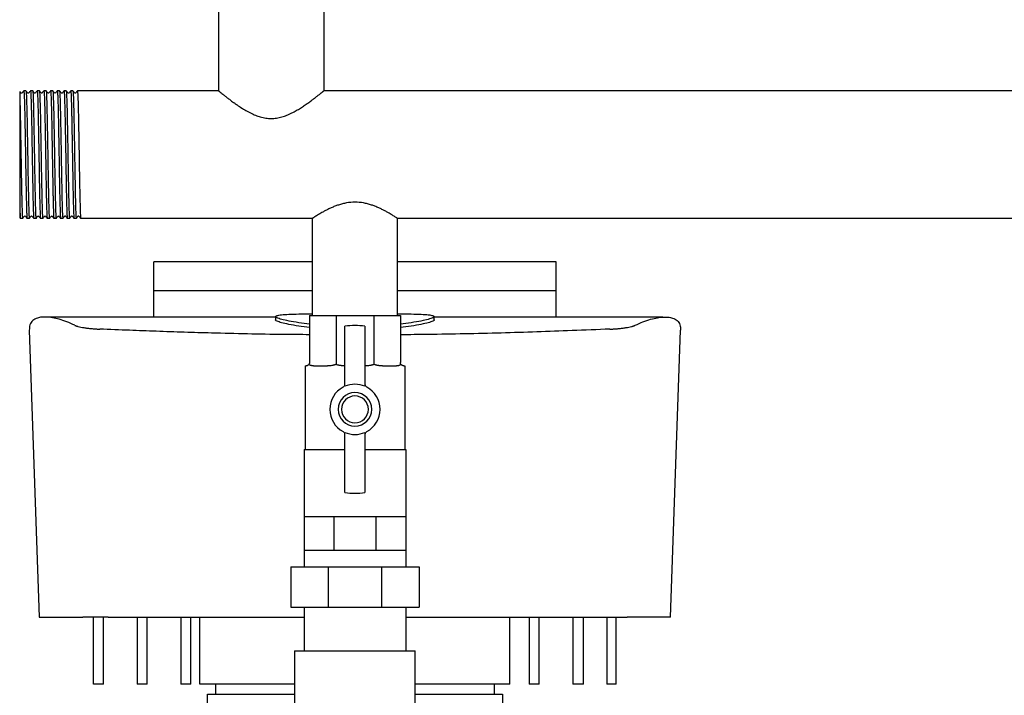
# Model space of a CAD drawing. Header units: millimetres. Extents: x 13 to 1887, y 14 to 894.
# Tile 4 of 8: x 1052 to 1345, y 246 to 448. Entities that reach past the tile are written whole.
import ezdxf

# ---------------------------------------------------------------- set-up
doc = ezdxf.new("R2010")
doc.units = ezdxf.units.MM

msp = doc.modelspace()

# ---------------------------------------------------------------- linework, layer by layer
at = {"color": 7, "linetype": 'Continuous', "lineweight": 25}
for p, q in [((1110.89, 456.33), (1110.89, 426.33)), ((1142.29, 456.33), (1142.29, 426.33)), ((1052.76, 426.32), (1052.77, 426.33)), ((1053.42, 426.32), (1052.77, 426.33)), ((1054.76, 426.32), (1054.77, 426.33)), ((1055.42, 426.32), (1054.77, 426.33)), ((1056.76, 426.32), (1056.77, 426.33)), ((1057.42, 426.32), (1056.77, 426.33)), ((1058.76, 426.32), (1058.77, 426.33)), ((1059.43, 426.32), (1058.77, 426.33)), ((1060.76, 426.32), (1060.77, 426.33)), ((1061.42, 426.32), (1060.77, 426.33)), ((1062.76, 426.32), (1062.77, 426.33)), ((1063.42, 426.32), (1062.77, 426.33)), ((1064.76, 426.32), (1064.77, 426.33)), ((1065.42, 426.32), (1064.77, 426.33)), ((1066.76, 426.32), (1066.77, 426.33)), ((1067.43, 426.32), (1066.77, 426.33)), ((1068.76, 426.32), (1068.77, 426.33)), ((1110.89, 426.33), (1068.77, 426.33)), ((1410.89, 426.33), (1142.29, 426.33)), ((1051.59, 423.53), (1051.59, 391.02)), ((1051.55, 388.51), (1051.76, 388.23)), ((1052.42, 388.23), (1051.76, 388.23)), ((1052.42, 388.23), (1052.42, 388.23)), ((1054.42, 388.23), (1053.77, 388.23)), ((1054.42, 388.23), (1054.42, 388.23)), ((1056.42, 388.23), (1055.77, 388.23)), ((1056.42, 388.23), (1056.42, 388.23)), ((1058.42, 388.23), (1057.77, 388.23)), ((1058.42, 388.23), (1058.43, 388.23)), ((1060.42, 388.23), (1059.77, 388.23)), ((1060.42, 388.23), (1060.42, 388.23)), ((1062.42, 388.23), (1061.77, 388.23)), ((1062.42, 388.23), (1062.42, 388.23)), ((1064.42, 388.23), (1063.77, 388.23)), ((1064.42, 388.23), (1064.42, 388.23)), ((1066.42, 388.23), (1065.77, 388.23)), ((1066.42, 388.23), (1066.43, 388.23)), ((1068.42, 388.23), (1067.77, 388.23)), ((1068.42, 388.23), (1068.42, 388.23)), ((1138.89, 388.23), (1069.77, 388.23)), ((1138.89, 359.28), (1138.89, 388.23)), ((1438.89, 388.23), (1164.29, 388.23)), ((1164.29, 359.28), (1164.29, 388.23)), ((1138.89, 375.28), (1091.59, 375.28)), ((1091.59, 366.72), (1091.59, 375.28)), ((1211.59, 375.28), (1164.29, 375.28)), ((1211.59, 366.72), (1211.59, 375.28)), ((1091.59, 366.72), (1138.89, 366.72)), ((1164.29, 366.72), (1211.59, 366.72)), ((1127.9, 358.81), (1059.67, 358.81)), ((1127.9, 358.96), (1127.9, 357.96)), ((1138.05, 359.28), (1138.05, 345.28)), ((1138.05, 359.28), (1145.98, 359.28)), ((1145.98, 359.28), (1145.98, 345.28)), ((1145.98, 359.28), (1157.2, 359.28)), ((1157.2, 359.28), (1165.14, 359.28)), ((1157.2, 359.28), (1157.2, 345.28)), ((1165.14, 359.28), (1165.14, 345.28)), ((1175.28, 357.96), (1175.28, 358.96)), ((1243.51, 358.81), (1175.28, 358.81)), ((1148.59, 338.15), (1148.59, 356.1)), ((1154.59, 356.1), (1154.59, 338.15)), ((1054.42, 354.93), (1057.39, 269.28)), ((1245.79, 269.28), (1248.76, 354.93)), ((1136.75, 344.28), (1136.75, 319.28)), ((1136.75, 344.28), (1137.05, 344.28)), ((1139.21, 344.28), (1143.41, 344.28)), ((1159.78, 344.28), (1163.98, 344.28)), ((1166.14, 344.28), (1166.44, 344.28)), ((1166.44, 344.28), (1166.44, 319.28)), ((1148.59, 306.46), (1148.59, 324.4)), ((1154.59, 324.4), (1154.59, 306.46)), ((1136.45, 319.28), (1136.45, 299.28)), ((1136.45, 319.28), (1148.59, 319.28)), ((1154.59, 319.28), (1166.74, 319.28)), ((1166.74, 319.28), (1166.74, 299.28)), ((1136.45, 299.28), (1136.45, 289.28)), ((1136.45, 299.28), (1140.88, 299.28)), ((1140.88, 299.28), (1145.32, 299.28)), ((1145.32, 299.28), (1145.32, 289.28)), ((1145.32, 299.28), (1151.59, 299.28)), ((1151.59, 299.28), (1157.86, 299.28)), ((1157.86, 299.28), (1157.86, 289.28)), ((1157.86, 299.28), (1162.3, 299.28)), ((1162.3, 299.28), (1166.74, 299.28)), ((1166.74, 299.28), (1166.74, 289.28)), ((1136.45, 289.28), (1136.45, 284.28)), ((1136.45, 289.28), (1140.88, 289.28)), ((1140.88, 289.28), (1145.32, 289.28)), ((1145.32, 289.28), (1151.59, 289.28)), ((1151.59, 289.28), (1157.86, 289.28)), ((1157.86, 289.28), (1162.3, 289.28)), ((1162.3, 289.28), (1166.74, 289.28)), ((1166.74, 289.28), (1166.74, 284.28)), ((1132.42, 284.28), (1132.42, 272.28)), ((1132.42, 284.28), (1143.65, 284.28)), ((1143.65, 284.28), (1143.65, 272.28)), ((1143.65, 284.28), (1159.53, 284.28)), ((1159.53, 284.28), (1159.53, 272.28)), ((1159.53, 284.28), (1170.76, 284.28)), ((1170.76, 284.28), (1170.76, 272.28)), ((1132.42, 272.28), (1143.65, 272.28)), ((1136.45, 272.28), (1136.45, 259.28)), ((1143.65, 272.28), (1159.53, 272.28)), ((1159.53, 272.28), (1170.76, 272.28)), ((1166.74, 272.28), (1166.74, 259.28)), ((1057.39, 269.28), (1070.4, 269.28)), ((1073.59, 249.28), (1073.59, 269.28)), ((1076.59, 249.28), (1076.59, 269.28)), ((1077.95, 269.28), (1136.45, 269.28)), ((1086.59, 269.28), (1086.59, 249.28)), ((1089.59, 249.28), (1089.59, 269.28)), ((1099.59, 269.28), (1099.59, 249.28)), ((1102.59, 249.28), (1102.59, 269.28)), ((1105.33, 249.28), (1105.33, 269.28)), ((1166.74, 269.28), (1225.23, 269.28)), ((1197.86, 249.28), (1197.86, 269.28)), ((1203.59, 269.28), (1203.59, 249.28)), ((1206.59, 249.28), (1206.59, 269.28)), ((1216.59, 269.28), (1216.59, 249.28)), ((1219.8, 249.28), (1219.8, 269.28)), ((1226.77, 269.28), (1226.77, 249.28)), ((1229.59, 249.28), (1229.59, 269.28)), ((1245.79, 269.28), (1232.79, 269.28)), ((1133.59, 259.28), (1133.59, 228.73)), ((1133.59, 259.28), (1151.59, 259.28)), ((1151.59, 259.28), (1169.59, 259.28)), ((1169.59, 228.73), (1169.59, 259.28)), ((1076.59, 249.28), (1073.59, 249.28)), ((1089.59, 249.28), (1086.59, 249.28)), ((1102.59, 249.28), (1099.59, 249.28)), ((1133.59, 249.28), (1105.33, 249.28)), ((1110.09, 246.28), (1110.09, 249.28)), ((1197.86, 249.28), (1169.59, 249.28)), ((1193.09, 249.28), (1193.09, 246.28)), ((1206.59, 249.28), (1203.59, 249.28)), ((1219.8, 249.28), (1216.59, 249.28)), ((1229.59, 249.28), (1226.77, 249.28)), ((1107.59, 235.78), (1107.59, 246.28)), ((1107.59, 246.28), (1110.59, 246.28)), ((1110.59, 246.28), (1133.59, 246.28)), ((1169.59, 246.28), (1192.59, 246.28)), ((1192.59, 246.28), (1195.59, 246.28)), ((1195.59, 246.28), (1195.59, 235.78))]:
    msp.add_line(p, q, dxfattribs=at)
for centre, radius, start, end in [((1151.59, 331.28), 25, 83.1079, 96.8921), ((1147.59, 338.78), 1, 298.0725, 0), ((1151.59, 331.28), 7.5, 66.4218, 113.5782), ((1155.59, 338.78), 1, 180, 241.9275), ((1151.59, 331.28), 7.5, 118.0725, 241.9275), ((1151.59, 331.28), 5, 90, 270), ((1151.59, 331.28), 4, 90, 270), ((1151.59, 331.28), 5, 270, 90), ((1151.59, 331.28), 4, 270, 90), ((1151.59, 331.28), 7.5, 298.0725, 61.9275), ((1147.59, 323.78), 1, 0, 61.9275), ((1151.59, 331.28), 7.5, 246.4218, 270), ((1151.59, 331.28), 7.5, 270, 293.5782), ((1155.59, 323.78), 1, 118.0725, 180), ((1151.59, 331.28), 25, 263.1079, 270), ((1151.59, 331.28), 25, 270, 276.8921)]:
    msp.add_arc(centre, radius, start, end, dxfattribs=at)
for points, knots in [([(1051.63, 426.05), (1051.59, 426.02), (1051.59, 426.03), (1051.59, 425.23), (1051.59, 424.1), (1051.59, 423.53)], [0, 0, 0, 0, 0.235169, 0.618099, 1, 1, 1, 1]), ([(1051.94, 425.65), (1051.85, 425.76), (1051.75, 425.89), (1051.65, 426.03), (1051.63, 426.05)], [0, 0, 0, 0, 0.842014, 1, 1, 1, 1]), ([(1052.76, 426.32), (1052.67, 426.21), (1052.5, 425.98), (1052.33, 425.76), (1052.24, 425.65)], [0, 0, 0, 0, 0.500001, 1, 1, 1, 1]), ([(1052.77, 426.33), (1052.79, 426.33), (1052.81, 426.2), (1052.84, 425.83), (1052.85, 425.68), (1052.87, 425.33), (1052.88, 425.12), (1052.91, 424.41), (1052.93, 423.82), (1052.97, 422.42), (1053, 421.62), (1053.03, 420.29), (1053.04, 419.83), (1053.06, 418.87), (1053.07, 418.38), (1053.1, 416.84), (1053.12, 415.74), (1053.16, 413.42), (1053.18, 412.21), (1053.22, 409.75), (1053.25, 408.5), (1053.29, 406.05), (1053.31, 404.8), (1053.35, 402.35), (1053.37, 401.14), (1053.41, 398.82), (1053.43, 397.71), (1053.46, 396.17), (1053.47, 395.68), (1053.49, 394.72), (1053.5, 394.26), (1053.54, 392.94), (1053.56, 392.13), (1053.6, 390.74), (1053.62, 390.14), (1053.65, 389.43), (1053.66, 389.23), (1053.68, 388.87), (1053.69, 388.72), (1053.72, 388.35), (1053.74, 388.23), (1053.77, 388.23)], [0, 0, 0, 0, 0.0625, 0.0625, 0.09375, 0.09375, 0.125, 0.125, 0.1875, 0.1875, 0.25, 0.25, 0.28125, 0.28125, 0.3125, 0.3125, 0.375, 0.375, 0.4375, 0.4375, 0.5, 0.5, 0.5625, 0.5625, 0.625, 0.625, 0.6875, 0.6875, 0.71875, 0.71875, 0.75, 0.75, 0.8125, 0.8125, 0.875, 0.875, 0.90625, 0.90625, 0.9375, 0.9375, 1, 1, 1, 1]), ([(1053.94, 425.65), (1053.85, 425.76), (1053.68, 425.99), (1053.51, 426.21), (1053.42, 426.32)], [0, 0, 0, 0, 0.499999, 1, 1, 1, 1]), ([(1053.42, 426.32), (1053.45, 426.15), (1053.5, 425.9), (1053.58, 423.94), (1053.67, 420.91), (1053.75, 416.91), (1053.83, 412.27), (1053.92, 407.28), (1054, 402.29), (1054.09, 397.65), (1054.17, 393.64), (1054.25, 390.61), (1054.33, 388.61), (1054.39, 388.35), (1054.42, 388.23)], [0, 0, 0, 0, 0.0771916, 0.1606465, 0.2451142, 0.3284079, 0.4127596, 0.4965356, 0.5803115, 0.6646632, 0.7479569, 0.8324246, 0.9158795, 1, 1, 1, 1]), ([(1054.76, 426.32), (1054.67, 426.21), (1054.5, 425.99), (1054.33, 425.76), (1054.24, 425.65)], [0, 0, 0, 0, 0.500001, 1, 1, 1, 1]), ([(1054.77, 426.33), (1054.79, 426.33), (1054.81, 426.2), (1054.84, 425.83), (1054.85, 425.68), (1054.87, 425.33), (1054.88, 425.12), (1054.91, 424.41), (1054.93, 423.82), (1054.97, 422.42), (1055, 421.62), (1055.03, 420.29), (1055.04, 419.83), (1055.06, 418.87), (1055.07, 418.38), (1055.1, 416.84), (1055.12, 415.74), (1055.16, 413.42), (1055.18, 412.21), (1055.22, 409.75), (1055.25, 408.5), (1055.29, 406.05), (1055.31, 404.8), (1055.35, 402.35), (1055.37, 401.14), (1055.41, 398.82), (1055.43, 397.71), (1055.46, 396.17), (1055.47, 395.68), (1055.49, 394.72), (1055.5, 394.26), (1055.54, 392.94), (1055.56, 392.13), (1055.6, 390.74), (1055.62, 390.14), (1055.65, 389.43), (1055.66, 389.23), (1055.68, 388.87), (1055.69, 388.72), (1055.72, 388.35), (1055.74, 388.23), (1055.77, 388.23)], [0, 0, 0, 0, 0.0625, 0.0625, 0.09375, 0.09375, 0.125, 0.125, 0.1875, 0.1875, 0.25, 0.25, 0.28125, 0.28125, 0.3125, 0.3125, 0.375, 0.375, 0.4375, 0.4375, 0.5, 0.5, 0.5625, 0.5625, 0.625, 0.625, 0.6875, 0.6875, 0.71875, 0.71875, 0.75, 0.75, 0.8125, 0.8125, 0.875, 0.875, 0.90625, 0.90625, 0.9375, 0.9375, 1, 1, 1, 1]), ([(1055.94, 425.65), (1055.85, 425.76), (1055.68, 425.99), (1055.51, 426.21), (1055.42, 426.32)], [0, 0, 0, 0, 0.4999986, 1, 1, 1, 1]), ([(1055.42, 426.32), (1055.45, 426.16), (1055.5, 425.91), (1055.58, 423.94), (1055.67, 420.91), (1055.75, 416.91), (1055.83, 412.27), (1055.92, 407.28), (1056, 402.29), (1056.09, 397.65), (1056.17, 393.64), (1056.25, 390.61), (1056.33, 388.61), (1056.39, 388.35), (1056.42, 388.23)], [0, 0, 0, 0, 0.077831, 0.161228, 0.245638, 0.328874, 0.413167, 0.496885, 0.580603, 0.664896, 0.748132, 0.832541, 0.915938, 1, 1, 1, 1]), ([(1056.76, 426.32), (1056.67, 426.21), (1056.5, 425.99), (1056.33, 425.76), (1056.24, 425.65)], [0, 0, 0, 0, 0.500002, 1, 1, 1, 1]), ([(1056.77, 426.33), (1056.79, 426.33), (1056.81, 426.2), (1056.84, 425.83), (1056.85, 425.68), (1056.87, 425.33), (1056.88, 425.12), (1056.91, 424.41), (1056.93, 423.82), (1056.97, 422.42), (1057, 421.62), (1057.03, 420.29), (1057.04, 419.83), (1057.06, 418.87), (1057.07, 418.38), (1057.1, 416.84), (1057.12, 415.74), (1057.16, 413.42), (1057.18, 412.21), (1057.22, 409.75), (1057.25, 408.5), (1057.29, 406.05), (1057.31, 404.8), (1057.35, 402.35), (1057.37, 401.14), (1057.41, 398.82), (1057.43, 397.71), (1057.46, 396.17), (1057.47, 395.68), (1057.49, 394.72), (1057.5, 394.26), (1057.54, 392.94), (1057.56, 392.13), (1057.6, 390.74), (1057.62, 390.14), (1057.65, 389.43), (1057.66, 389.23), (1057.68, 388.87), (1057.69, 388.72), (1057.72, 388.35), (1057.74, 388.23), (1057.77, 388.23)], [0, 0, 0, 0, 0.0625, 0.0625, 0.09375, 0.09375, 0.125, 0.125, 0.1875, 0.1875, 0.25, 0.25, 0.28125, 0.28125, 0.3125, 0.3125, 0.375, 0.375, 0.4375, 0.4375, 0.5, 0.5, 0.5625, 0.5625, 0.625, 0.625, 0.6875, 0.6875, 0.71875, 0.71875, 0.75, 0.75, 0.8125, 0.8125, 0.875, 0.875, 0.90625, 0.90625, 0.9375, 0.9375, 1, 1, 1, 1]), ([(1057.94, 425.65), (1057.85, 425.76), (1057.68, 425.99), (1057.51, 426.21), (1057.42, 426.32)], [0, 0, 0, 0, 0.499998, 1, 1, 1, 1]), ([(1057.42, 426.32), (1057.45, 426.15), (1057.5, 425.9), (1057.58, 423.94), (1057.67, 420.91), (1057.75, 416.91), (1057.83, 412.27), (1057.92, 407.28), (1058, 402.29), (1058.09, 397.65), (1058.17, 393.64), (1058.25, 390.61), (1058.33, 388.61), (1058.39, 388.35), (1058.42, 388.23)], [0, 0, 0, 0, 0.076808, 0.160298, 0.244801, 0.328129, 0.412516, 0.496326, 0.580137, 0.664524, 0.747852, 0.832355, 0.915845, 1, 1, 1, 1]), ([(1058.76, 426.32), (1058.67, 426.21), (1058.5, 425.99), (1058.33, 425.76), (1058.24, 425.65)], [0, 0, 0, 0, 0.5000013, 1, 1, 1, 1]), ([(1058.77, 426.33), (1058.79, 426.33), (1058.81, 426.2), (1058.84, 425.83), (1058.85, 425.68), (1058.87, 425.33), (1058.88, 425.12), (1058.91, 424.41), (1058.93, 423.82), (1058.97, 422.42), (1059, 421.62), (1059.03, 420.29), (1059.04, 419.83), (1059.06, 418.87), (1059.07, 418.38), (1059.1, 416.84), (1059.12, 415.74), (1059.16, 413.42), (1059.18, 412.21), (1059.22, 409.75), (1059.25, 408.5), (1059.29, 406.05), (1059.31, 404.8), (1059.35, 402.35), (1059.37, 401.14), (1059.41, 398.82), (1059.43, 397.71), (1059.46, 396.17), (1059.47, 395.68), (1059.49, 394.72), (1059.5, 394.26), (1059.54, 392.94), (1059.56, 392.13), (1059.6, 390.74), (1059.62, 390.14), (1059.65, 389.43), (1059.66, 389.23), (1059.68, 388.87), (1059.69, 388.72), (1059.72, 388.35), (1059.74, 388.23), (1059.77, 388.23)], [0, 0, 0, 0, 0.0625, 0.0625, 0.09375, 0.09375, 0.125, 0.125, 0.1875, 0.1875, 0.25, 0.25, 0.28125, 0.28125, 0.3125, 0.3125, 0.375, 0.375, 0.4375, 0.4375, 0.5, 0.5, 0.5625, 0.5625, 0.625, 0.625, 0.6875, 0.6875, 0.71875, 0.71875, 0.75, 0.75, 0.8125, 0.8125, 0.875, 0.875, 0.90625, 0.90625, 0.9375, 0.9375, 1, 1, 1, 1]), ([(1059.94, 425.65), (1059.85, 425.76), (1059.68, 425.98), (1059.51, 426.21), (1059.43, 426.32)], [0, 0, 0, 0, 0.4999986, 1, 1, 1, 1]), ([(1059.43, 426.32), (1059.45, 426.15), (1059.5, 425.9), (1059.58, 423.94), (1059.67, 420.91), (1059.75, 416.91), (1059.83, 412.27), (1059.92, 407.28), (1060, 402.29), (1060.09, 397.65), (1060.17, 393.64), (1060.25, 390.61), (1060.33, 388.61), (1060.39, 388.35), (1060.42, 388.23)], [0, 0, 0, 0, 0.0762341, 0.1597756, 0.244331, 0.3277111, 0.4121503, 0.4960132, 0.5798761, 0.6643153, 0.7476954, 0.8322508, 0.9157923, 1, 1, 1, 1]), ([(1060.76, 426.32), (1060.67, 426.21), (1060.5, 425.99), (1060.33, 425.76), (1060.24, 425.65)], [0, 0, 0, 0, 0.500001, 1, 1, 1, 1]), ([(1060.77, 426.33), (1060.79, 426.33), (1060.81, 426.2), (1060.84, 425.83), (1060.85, 425.68), (1060.87, 425.33), (1060.88, 425.12), (1060.91, 424.41), (1060.93, 423.82), (1060.97, 422.42), (1061, 421.62), (1061.03, 420.29), (1061.04, 419.83), (1061.06, 418.87), (1061.07, 418.38), (1061.1, 416.84), (1061.12, 415.74), (1061.16, 413.42), (1061.18, 412.21), (1061.22, 409.75), (1061.25, 408.5), (1061.29, 406.05), (1061.31, 404.8), (1061.35, 402.35), (1061.37, 401.14), (1061.41, 398.82), (1061.43, 397.71), (1061.46, 396.17), (1061.47, 395.68), (1061.49, 394.72), (1061.5, 394.26), (1061.54, 392.94), (1061.56, 392.13), (1061.6, 390.74), (1061.62, 390.14), (1061.65, 389.43), (1061.66, 389.23), (1061.68, 388.87), (1061.69, 388.72), (1061.72, 388.35), (1061.74, 388.23), (1061.77, 388.23)], [0, 0, 0, 0, 0.0625, 0.0625, 0.09375, 0.09375, 0.125, 0.125, 0.1875, 0.1875, 0.25, 0.25, 0.28125, 0.28125, 0.3125, 0.3125, 0.375, 0.375, 0.4375, 0.4375, 0.5, 0.5, 0.5625, 0.5625, 0.625, 0.625, 0.6875, 0.6875, 0.71875, 0.71875, 0.75, 0.75, 0.8125, 0.8125, 0.875, 0.875, 0.90625, 0.90625, 0.9375, 0.9375, 1, 1, 1, 1]), ([(1061.94, 425.65), (1061.85, 425.76), (1061.68, 425.99), (1061.51, 426.21), (1061.42, 426.32)], [0, 0, 0, 0, 0.4999987, 1, 1, 1, 1]), ([(1061.42, 426.32), (1061.45, 426.16), (1061.5, 425.91), (1061.58, 423.94), (1061.67, 420.91), (1061.75, 416.91), (1061.83, 412.27), (1061.92, 407.28), (1062, 402.29), (1062.09, 397.65), (1062.17, 393.64), (1062.25, 390.61), (1062.33, 388.61), (1062.39, 388.35), (1062.42, 388.23)], [0, 0, 0, 0, 0.0774867, 0.1609149, 0.2453557, 0.3286227, 0.4129474, 0.4966966, 0.5804458, 0.6647705, 0.7480375, 0.8324782, 0.9159065, 1, 1, 1, 1]), ([(1062.76, 426.32), (1062.67, 426.21), (1062.5, 425.99), (1062.33, 425.76), (1062.24, 425.65)], [0, 0, 0, 0, 0.500002, 1, 1, 1, 1]), ([(1062.77, 426.33), (1062.79, 426.33), (1062.81, 426.2), (1062.84, 425.83), (1062.85, 425.68), (1062.87, 425.33), (1062.88, 425.12), (1062.91, 424.41), (1062.93, 423.82), (1062.97, 422.42), (1063, 421.62), (1063.03, 420.29), (1063.04, 419.83), (1063.06, 418.87), (1063.07, 418.38), (1063.1, 416.84), (1063.12, 415.74), (1063.16, 413.42), (1063.18, 412.21), (1063.22, 409.75), (1063.25, 408.5), (1063.29, 406.05), (1063.31, 404.8), (1063.35, 402.35), (1063.37, 401.14), (1063.41, 398.82), (1063.43, 397.71), (1063.46, 396.17), (1063.47, 395.68), (1063.49, 394.72), (1063.5, 394.26), (1063.54, 392.94), (1063.56, 392.13), (1063.6, 390.74), (1063.62, 390.14), (1063.65, 389.43), (1063.66, 389.23), (1063.68, 388.87), (1063.69, 388.72), (1063.72, 388.35), (1063.74, 388.23), (1063.77, 388.23)], [0, 0, 0, 0, 0.0625, 0.0625, 0.09375, 0.09375, 0.125, 0.125, 0.1875, 0.1875, 0.25, 0.25, 0.28125, 0.28125, 0.3125, 0.3125, 0.375, 0.375, 0.4375, 0.4375, 0.5, 0.5, 0.5625, 0.5625, 0.625, 0.625, 0.6875, 0.6875, 0.71875, 0.71875, 0.75, 0.75, 0.8125, 0.8125, 0.875, 0.875, 0.90625, 0.90625, 0.9375, 0.9375, 1, 1, 1, 1]), ([(1063.94, 425.65), (1063.85, 425.76), (1063.68, 425.99), (1063.51, 426.21), (1063.42, 426.32)], [0, 0, 0, 0, 0.499999, 1, 1, 1, 1]), ([(1063.42, 426.32), (1063.45, 426.16), (1063.5, 425.91), (1063.58, 423.94), (1063.67, 420.91), (1063.75, 416.91), (1063.83, 412.27), (1063.92, 407.28), (1064, 402.29), (1064.09, 397.65), (1064.17, 393.64), (1064.25, 390.61), (1064.33, 388.61), (1064.39, 388.35), (1064.42, 388.23)], [0, 0, 0, 0, 0.077709, 0.161117, 0.245537, 0.328784, 0.413089, 0.496818, 0.580547, 0.664851, 0.748098, 0.832519, 0.915927, 1, 1, 1, 1]), ([(1064.76, 426.32), (1064.67, 426.21), (1064.5, 425.99), (1064.33, 425.76), (1064.24, 425.65)], [0, 0, 0, 0, 0.5000012, 1, 1, 1, 1]), ([(1064.77, 426.33), (1064.79, 426.33), (1064.81, 426.2), (1064.84, 425.83), (1064.85, 425.68), (1064.87, 425.33), (1064.88, 425.12), (1064.91, 424.41), (1064.93, 423.82), (1064.97, 422.42), (1065, 421.62), (1065.03, 420.29), (1065.04, 419.83), (1065.06, 418.87), (1065.07, 418.38), (1065.1, 416.84), (1065.12, 415.74), (1065.16, 413.42), (1065.18, 412.21), (1065.22, 409.75), (1065.25, 408.5), (1065.29, 406.05), (1065.31, 404.8), (1065.35, 402.35), (1065.37, 401.14), (1065.41, 398.82), (1065.43, 397.71), (1065.46, 396.17), (1065.47, 395.68), (1065.49, 394.72), (1065.5, 394.26), (1065.54, 392.94), (1065.56, 392.13), (1065.6, 390.74), (1065.62, 390.14), (1065.65, 389.43), (1065.66, 389.23), (1065.68, 388.87), (1065.69, 388.72), (1065.72, 388.35), (1065.74, 388.23), (1065.77, 388.23)], [0, 0, 0, 0, 0.0625, 0.0625, 0.09375, 0.09375, 0.125, 0.125, 0.1875, 0.1875, 0.25, 0.25, 0.28125, 0.28125, 0.3125, 0.3125, 0.375, 0.375, 0.4375, 0.4375, 0.5, 0.5, 0.5625, 0.5625, 0.625, 0.625, 0.6875, 0.6875, 0.71875, 0.71875, 0.75, 0.75, 0.8125, 0.8125, 0.875, 0.875, 0.90625, 0.90625, 0.9375, 0.9375, 1, 1, 1, 1]), ([(1065.94, 425.65), (1065.85, 425.76), (1065.68, 425.99), (1065.51, 426.21), (1065.42, 426.32)], [0, 0, 0, 0, 0.499998, 1, 1, 1, 1]), ([(1065.42, 426.32), (1065.45, 426.15), (1065.5, 425.9), (1065.58, 423.94), (1065.67, 420.91), (1065.75, 416.91), (1065.83, 412.27), (1065.92, 407.28), (1066, 402.29), (1066.09, 397.65), (1066.17, 393.64), (1066.25, 390.61), (1066.33, 388.61), (1066.39, 388.35), (1066.42, 388.23)], [0, 0, 0, 0, 0.076597, 0.160106, 0.244628, 0.327976, 0.412381, 0.496211, 0.580041, 0.664447, 0.747795, 0.832317, 0.915825, 1, 1, 1, 1]), ([(1066.76, 426.32), (1066.67, 426.21), (1066.5, 425.99), (1066.33, 425.76), (1066.24, 425.65)], [0, 0, 0, 0, 0.500002, 1, 1, 1, 1]), ([(1066.77, 426.33), (1066.79, 426.33), (1066.81, 426.2), (1066.84, 425.83), (1066.85, 425.68), (1066.87, 425.33), (1066.88, 425.12), (1066.91, 424.41), (1066.93, 423.82), (1066.97, 422.42), (1067, 421.62), (1067.03, 420.29), (1067.04, 419.83), (1067.06, 418.87), (1067.07, 418.38), (1067.1, 416.84), (1067.12, 415.74), (1067.16, 413.42), (1067.18, 412.21), (1067.22, 409.75), (1067.25, 408.5), (1067.29, 406.05), (1067.31, 404.8), (1067.35, 402.35), (1067.37, 401.14), (1067.41, 398.82), (1067.43, 397.71), (1067.46, 396.17), (1067.47, 395.68), (1067.49, 394.72), (1067.5, 394.26), (1067.54, 392.94), (1067.56, 392.13), (1067.6, 390.74), (1067.62, 390.14), (1067.65, 389.43), (1067.66, 389.23), (1067.68, 388.87), (1067.69, 388.72), (1067.72, 388.35), (1067.74, 388.23), (1067.77, 388.23)], [0, 0, 0, 0, 0.0625, 0.0625, 0.09375, 0.09375, 0.125, 0.125, 0.1875, 0.1875, 0.25, 0.25, 0.28125, 0.28125, 0.3125, 0.3125, 0.375, 0.375, 0.4375, 0.4375, 0.5, 0.5, 0.5625, 0.5625, 0.625, 0.625, 0.6875, 0.6875, 0.71875, 0.71875, 0.75, 0.75, 0.8125, 0.8125, 0.875, 0.875, 0.90625, 0.90625, 0.9375, 0.9375, 1, 1, 1, 1]), ([(1067.94, 425.65), (1067.85, 425.76), (1067.68, 425.99), (1067.51, 426.21), (1067.43, 426.32)], [0, 0, 0, 0, 0.499999, 1, 1, 1, 1]), ([(1067.43, 426.32), (1067.45, 426.15), (1067.5, 425.9), (1067.58, 423.94), (1067.67, 420.91), (1067.75, 416.91), (1067.83, 412.27), (1067.92, 407.28), (1068, 402.29), (1068.09, 397.65), (1068.17, 393.64), (1068.25, 390.61), (1068.33, 388.61), (1068.39, 388.35), (1068.42, 388.23)], [0, 0, 0, 0, 0.076342, 0.159873, 0.244419, 0.327789, 0.412219, 0.496072, 0.579925, 0.664354, 0.747725, 0.83227, 0.915802, 1, 1, 1, 1]), ([(1068.76, 426.32), (1068.67, 426.21), (1068.5, 425.98), (1068.33, 425.76), (1068.24, 425.65)], [0, 0, 0, 0, 0.500001, 1, 1, 1, 1]), ([(1068.77, 426.33), (1068.79, 426.33), (1068.81, 426.2), (1068.84, 425.83), (1068.85, 425.68), (1068.87, 425.33), (1068.88, 425.12), (1068.91, 424.41), (1068.93, 423.82), (1068.97, 422.42), (1069, 421.62), (1069.03, 420.29), (1069.04, 419.83), (1069.06, 418.87), (1069.07, 418.38), (1069.1, 416.84), (1069.12, 415.74), (1069.16, 413.42), (1069.18, 412.21), (1069.22, 409.75), (1069.25, 408.5), (1069.29, 406.05), (1069.31, 404.8), (1069.35, 402.35), (1069.37, 401.14), (1069.41, 398.82), (1069.43, 397.71), (1069.46, 396.17), (1069.47, 395.68), (1069.49, 394.72), (1069.5, 394.26), (1069.54, 392.94), (1069.56, 392.13), (1069.6, 390.74), (1069.62, 390.14), (1069.65, 389.43), (1069.66, 389.23), (1069.68, 388.87), (1069.69, 388.72), (1069.72, 388.35), (1069.74, 388.23), (1069.77, 388.23)], [0, 0, 0, 0, 0.0625, 0.0625, 0.09375, 0.09375, 0.125, 0.125, 0.1875, 0.1875, 0.25, 0.25, 0.28125, 0.28125, 0.3125, 0.3125, 0.375, 0.375, 0.4375, 0.4375, 0.5, 0.5, 0.5625, 0.5625, 0.625, 0.625, 0.6875, 0.6875, 0.71875, 0.71875, 0.75, 0.75, 0.8125, 0.8125, 0.875, 0.875, 0.90625, 0.90625, 0.9375, 0.9375, 1, 1, 1, 1]), ([(1110.89, 426.33), (1110.89, 426.33), (1110.89, 426.32), (1110.91, 426.31), (1110.93, 426.3), (1110.96, 426.27), (1110.99, 426.24), (1111.04, 426.2), (1111.1, 426.16), (1111.16, 426.11), (1111.31, 425.98), (1111.62, 425.73), (1112.17, 425.29), (1112.87, 424.73), (1113.65, 424.12), (1114.57, 423.42), (1115.48, 422.76), (1116.58, 421.99), (1117.64, 421.29), (1118.74, 420.61), (1119.6, 420.13), (1120.64, 419.59), (1121.86, 419.03), (1123.39, 418.5), (1124.95, 418.15), (1126.58, 418.02), (1128.21, 418.15), (1129.77, 418.49), (1131.3, 419.02), (1132.72, 419.67), (1134.08, 420.4), (1135.12, 421.03), (1135.91, 421.53), (1136.49, 421.91), (1137.04, 422.3), (1137.77, 422.81), (1138.61, 423.42), (1139.52, 424.11), (1140.31, 424.73), (1141, 425.28), (1141.56, 425.73), (1141.89, 426), (1142.08, 426.15), (1142.17, 426.23), (1142.24, 426.28), (1142.28, 426.32), (1142.29, 426.32), (1142.29, 426.33)], [0, 0, 0, 0, 0.006876, 0.013767, 0.020673, 0.027598, 0.034544, 0.041514, 0.048509, 0.055533, 0.062588, 0.093241, 0.125188, 0.155394, 0.187759, 0.216897, 0.249986, 0.273278, 0.312441, 0.335737, 0.356441, 0.374559, 0.407918, 0.437124, 0.469357, 0.499827, 0.530257, 0.56243, 0.591637, 0.624986, 0.656267, 0.687359, 0.702918, 0.718497, 0.734027, 0.749859, 0.782918, 0.812029, 0.844326, 0.874473, 0.906365, 0.936966, 0.949734, 0.962407, 0.975, 0.987526, 1, 1, 1, 1]), ([(1051.59, 423.53), (1051.61, 422.99), (1051.63, 422.38), (1051.66, 421.03), (1051.68, 420.29), (1051.7, 419.11), (1051.71, 418.71), (1051.73, 417.88), (1051.74, 417.46), (1051.76, 416.14), (1051.78, 415.2), (1051.82, 413.28), (1051.83, 412.28), (1051.87, 410.25), (1051.89, 409.23), (1051.91, 407.7), (1051.92, 407.2), (1051.94, 406.18), (1051.94, 405.67), (1051.97, 404.14), (1051.99, 403.12), (1052.02, 401.12), (1052.04, 400.14), (1052.07, 398.27), (1052.09, 397.38), (1052.12, 396.12), (1052.12, 395.71), (1052.14, 394.92), (1052.15, 394.53), (1052.18, 393.41), (1052.19, 392.72), (1052.23, 391.47), (1052.25, 390.91), (1052.28, 389.94), (1052.3, 389.54), (1052.32, 389.06), (1052.33, 388.91), (1052.35, 388.67), (1052.36, 388.56), (1052.38, 388.31), (1052.4, 388.23), (1052.42, 388.23)], [0, 0, 0, 0, 0.0625, 0.0625, 0.125, 0.125, 0.15625, 0.15625, 0.1875, 0.1875, 0.25, 0.25, 0.3125, 0.3125, 0.375, 0.375, 0.40625, 0.40625, 0.4375, 0.4375, 0.5, 0.5, 0.5625, 0.5625, 0.625, 0.625, 0.65625, 0.65625, 0.6875, 0.6875, 0.75, 0.75, 0.8125, 0.8125, 0.875, 0.875, 0.90625, 0.90625, 0.9375, 0.9375, 1, 1, 1, 1]), ([(1052.24, 425.65), (1052.19, 425.61), (1052.09, 425.54), (1051.99, 425.61), (1051.94, 425.65)], [0, 0, 0, 0, 0.500005, 1, 1, 1, 1]), ([(1054.24, 425.65), (1054.19, 425.61), (1054.09, 425.54), (1053.99, 425.61), (1053.94, 425.65)], [0, 0, 0, 0, 0.500005, 1, 1, 1, 1]), ([(1056.24, 425.65), (1056.19, 425.61), (1056.09, 425.54), (1055.99, 425.61), (1055.94, 425.65)], [0, 0, 0, 0, 0.500004, 1, 1, 1, 1]), ([(1058.24, 425.65), (1058.19, 425.61), (1058.09, 425.54), (1057.99, 425.61), (1057.94, 425.65)], [0, 0, 0, 0, 0.500004, 1, 1, 1, 1]), ([(1060.24, 425.65), (1060.19, 425.61), (1060.09, 425.54), (1059.99, 425.61), (1059.94, 425.65)], [0, 0, 0, 0, 0.5000031, 1, 1, 1, 1]), ([(1062.24, 425.65), (1062.19, 425.61), (1062.09, 425.54), (1061.99, 425.61), (1061.94, 425.65)], [0, 0, 0, 0, 0.500002, 1, 1, 1, 1]), ([(1064.24, 425.65), (1064.19, 425.61), (1064.09, 425.54), (1063.99, 425.61), (1063.94, 425.65)], [0, 0, 0, 0, 0.500002, 1, 1, 1, 1]), ([(1066.24, 425.65), (1066.22, 425.63), (1066.19, 425.59), (1066.09, 425.57), (1066, 425.59), (1065.96, 425.63), (1065.94, 425.65)], [0, 0, 0, 0, 0.248071, 0.500001, 0.751931, 1, 1, 1, 1]), ([(1068.24, 425.65), (1068.22, 425.63), (1068.19, 425.59), (1068.09, 425.57), (1068, 425.59), (1067.96, 425.63), (1067.94, 425.65)], [0, 0, 0, 0, 0.248065, 0.5, 0.751936, 1, 1, 1, 1]), ([(1051.59, 391.02), (1051.59, 390.45), (1051.59, 389.32), (1051.59, 388.52), (1051.59, 388.53), (1051.55, 388.51)], [0, 0, 0, 0, 0.383723, 0.764512, 1, 1, 1, 1]), ([(1051.59, 391.02), (1051.61, 390.55), (1051.64, 389.62), (1051.69, 388.55), (1051.73, 388.38), (1051.76, 388.23)], [0, 0, 0, 0, 0.293686, 0.583709, 1, 1, 1, 1]), ([(1164.29, 388.23), (1164.29, 388.23), (1164.29, 388.23), (1164.28, 388.24), (1164.26, 388.25), (1164.23, 388.27), (1164.19, 388.29), (1164.15, 388.32), (1164.09, 388.36), (1163.98, 388.44), (1163.74, 388.59), (1163.31, 388.87), (1162.76, 389.21), (1162.14, 389.59), (1161.4, 390.02), (1160.59, 390.47), (1159.66, 390.95), (1158.67, 391.42), (1157.63, 391.86), (1156.51, 392.26), (1155.37, 392.6), (1153.74, 392.96), (1151.61, 393.16), (1149.47, 392.96), (1147.84, 392.6), (1146.69, 392.27), (1145.56, 391.86), (1144.52, 391.42), (1143.52, 390.95), (1142.6, 390.47), (1141.78, 390.03), (1141.05, 389.59), (1140.42, 389.21), (1139.88, 388.87), (1139.45, 388.59), (1139.18, 388.42), (1139.03, 388.32), (1138.95, 388.27), (1138.9, 388.23), (1138.89, 388.23), (1138.89, 388.23)], [0, 0, 0, 0, 0.007713, 0.015445, 0.023201, 0.03098, 0.038787, 0.046622, 0.054488, 0.062387, 0.093031, 0.124984, 0.154997, 0.187465, 0.215862, 0.24992, 0.281202, 0.312515, 0.346072, 0.37462, 0.407258, 0.437247, 0.499736, 0.562006, 0.592025, 0.624681, 0.653498, 0.687401, 0.718648, 0.750063, 0.784024, 0.812345, 0.844892, 0.874972, 0.906835, 0.937398, 0.953218, 0.968914, 0.984502, 1, 1, 1, 1]), ([(1052.42, 388.23), (1052.51, 388.34), (1052.68, 388.57), (1052.85, 388.79), (1052.94, 388.9)], [0, 0, 0, 0, 0.500001, 1, 1, 1, 1]), ([(1052.94, 388.9), (1052.99, 388.94), (1053.09, 389.01), (1053.19, 388.94), (1053.24, 388.9)], [0, 0, 0, 0, 0.499995, 1, 1, 1, 1]), ([(1053.24, 388.9), (1053.33, 388.79), (1053.5, 388.57), (1053.67, 388.34), (1053.76, 388.23)], [0, 0, 0, 0, 0.4999987, 1, 1, 1, 1]), ([(1054.42, 388.23), (1054.51, 388.34), (1054.68, 388.57), (1054.85, 388.79), (1054.94, 388.9)], [0, 0, 0, 0, 0.500001, 1, 1, 1, 1]), ([(1054.94, 388.9), (1054.99, 388.94), (1055.09, 389.01), (1055.19, 388.94), (1055.24, 388.9)], [0, 0, 0, 0, 0.499996, 1, 1, 1, 1]), ([(1055.24, 388.9), (1055.33, 388.79), (1055.5, 388.57), (1055.67, 388.34), (1055.76, 388.23)], [0, 0, 0, 0, 0.499999, 1, 1, 1, 1]), ([(1056.42, 388.23), (1056.51, 388.34), (1056.68, 388.57), (1056.85, 388.79), (1056.94, 388.9)], [0, 0, 0, 0, 0.500002, 1, 1, 1, 1]), ([(1056.94, 388.9), (1056.99, 388.94), (1057.09, 389.01), (1057.19, 388.94), (1057.24, 388.9)], [0, 0, 0, 0, 0.4999961, 1, 1, 1, 1]), ([(1057.24, 388.9), (1057.33, 388.79), (1057.5, 388.57), (1057.67, 388.34), (1057.76, 388.23)], [0, 0, 0, 0, 0.499999, 1, 1, 1, 1]), ([(1058.43, 388.23), (1058.51, 388.34), (1058.68, 388.57), (1058.85, 388.79), (1058.94, 388.9)], [0, 0, 0, 0, 0.500001, 1, 1, 1, 1]), ([(1058.94, 388.9), (1058.99, 388.94), (1059.09, 389.01), (1059.19, 388.94), (1059.24, 388.9)], [0, 0, 0, 0, 0.4999966, 1, 1, 1, 1]), ([(1059.24, 388.9), (1059.33, 388.79), (1059.5, 388.57), (1059.67, 388.34), (1059.76, 388.23)], [0, 0, 0, 0, 0.499999, 1, 1, 1, 1]), ([(1060.42, 388.23), (1060.51, 388.34), (1060.68, 388.57), (1060.85, 388.79), (1060.94, 388.9)], [0, 0, 0, 0, 0.500001, 1, 1, 1, 1]), ([(1060.94, 388.9), (1060.99, 388.94), (1061.09, 389.01), (1061.19, 388.94), (1061.24, 388.9)], [0, 0, 0, 0, 0.4999972, 1, 1, 1, 1]), ([(1061.24, 388.9), (1061.33, 388.79), (1061.5, 388.57), (1061.67, 388.34), (1061.76, 388.23)], [0, 0, 0, 0, 0.499998, 1, 1, 1, 1]), ([(1062.42, 388.23), (1062.51, 388.34), (1062.68, 388.57), (1062.85, 388.79), (1062.94, 388.9)], [0, 0, 0, 0, 0.500001, 1, 1, 1, 1]), ([(1062.94, 388.9), (1062.99, 388.94), (1063.09, 389.01), (1063.19, 388.94), (1063.24, 388.9)], [0, 0, 0, 0, 0.499998, 1, 1, 1, 1]), ([(1063.24, 388.9), (1063.33, 388.79), (1063.5, 388.57), (1063.67, 388.34), (1063.76, 388.23)], [0, 0, 0, 0, 0.499999, 1, 1, 1, 1]), ([(1064.42, 388.23), (1064.51, 388.34), (1064.68, 388.57), (1064.85, 388.79), (1064.94, 388.9)], [0, 0, 0, 0, 0.500002, 1, 1, 1, 1]), ([(1064.94, 388.9), (1064.96, 388.92), (1065, 388.96), (1065.09, 388.98), (1065.19, 388.96), (1065.22, 388.92), (1065.24, 388.9)], [0, 0, 0, 0, 0.248074, 0.499999, 0.751924, 1, 1, 1, 1]), ([(1065.24, 388.9), (1065.33, 388.79), (1065.5, 388.57), (1065.67, 388.34), (1065.76, 388.23)], [0, 0, 0, 0, 0.499999, 1, 1, 1, 1]), ([(1066.43, 388.23), (1066.51, 388.34), (1066.68, 388.57), (1066.85, 388.79), (1066.94, 388.9)], [0, 0, 0, 0, 0.5000015, 1, 1, 1, 1]), ([(1066.94, 388.9), (1066.96, 388.92), (1067, 388.96), (1067.09, 388.98), (1067.19, 388.96), (1067.22, 388.92), (1067.24, 388.9)], [0, 0, 0, 0, 0.248066, 0.499999, 0.751933, 1, 1, 1, 1]), ([(1067.24, 388.9), (1067.33, 388.79), (1067.5, 388.57), (1067.67, 388.34), (1067.76, 388.23)], [0, 0, 0, 0, 0.499998, 1, 1, 1, 1]), ([(1068.42, 388.23), (1068.51, 388.34), (1068.68, 388.57), (1068.85, 388.79), (1068.94, 388.9)], [0, 0, 0, 0, 0.500001, 1, 1, 1, 1]), ([(1068.94, 388.9), (1068.96, 388.92), (1069, 388.96), (1069.09, 388.98), (1069.19, 388.96), (1069.22, 388.92), (1069.24, 388.9)], [0, 0, 0, 0, 0.248063, 0.5, 0.751937, 1, 1, 1, 1]), ([(1069.24, 388.9), (1069.33, 388.79), (1069.5, 388.57), (1069.67, 388.34), (1069.76, 388.23)], [0, 0, 0, 0, 0.499999, 1, 1, 1, 1]), ([(1067.97, 356.36), (1067.17, 356.73), (1065.53, 357.49), (1063.32, 358.21), (1061.32, 358.66), (1059.57, 358.85), (1058.08, 358.81), (1056.6, 358.52), (1055.34, 357.82), (1054.49, 356.63), (1054.44, 355.49), (1054.42, 354.93)], [0, 0, 0, 0, 0.089077, 0.184285, 0.281478, 0.373787, 0.469109, 0.563681, 0.712194, 0.861097, 1, 1, 1, 1]), ([(1138.05, 356.7), (1136.94, 356.84), (1134.6, 357.13), (1131.8, 357.63), (1129.58, 358.12), (1128.22, 358.58), (1127.75, 358.96), (1128.2, 359.27), (1129.54, 359.5), (1131.73, 359.65), (1134.73, 359.74), (1137.19, 359.78), (1138.73, 359.79), (1138.89, 359.79)], [0, 0, 0, 0, 0.089327, 0.189171, 0.288941, 0.388928, 0.488542, 0.588677, 0.688231, 0.788317, 0.888115, 0.987924, 1, 1, 1, 1]), ([(1164.29, 359.79), (1164.45, 359.79), (1165.98, 359.78), (1168.44, 359.74), (1171.44, 359.65), (1173.63, 359.5), (1174.98, 359.27), (1175.43, 358.97), (1174.96, 358.58), (1173.61, 358.13), (1171.4, 357.63), (1168.59, 357.13), (1166.24, 356.84), (1165.14, 356.7)], [0, 0, 0, 0, 0.011346, 0.111179, 0.211312, 0.310871, 0.410952, 0.510751, 0.610555, 0.710638, 0.810207, 0.910343, 1, 1, 1, 1]), ([(1235.22, 356.36), (1236.01, 356.73), (1237.65, 357.49), (1239.86, 358.21), (1241.86, 358.66), (1243.61, 358.85), (1245.1, 358.81), (1246.59, 358.52), (1247.85, 357.82), (1248.69, 356.63), (1248.74, 355.49), (1248.76, 354.93)], [0, 0, 0, 0, 0.089079, 0.184286, 0.281479, 0.37379, 0.469111, 0.563683, 0.712196, 0.861101, 1, 1, 1, 1]), ([(1067.97, 356.36), (1067.99, 356.35), (1068.05, 356.32), (1068.15, 356.28), (1068.25, 356.24), (1068.36, 356.2), (1068.48, 356.16), (1068.61, 356.12), (1068.74, 356.07), (1068.89, 356.03), (1069.22, 355.95), (1069.79, 355.82), (1070.72, 355.65), (1071.76, 355.5), (1072.69, 355.4), (1073.42, 355.34), (1073.93, 355.3), (1074.44, 355.26), (1074.96, 355.23), (1075.31, 355.22), (1075.48, 355.21)], [0, 0, 0, 0, 0.0278902, 0.0556814, 0.0833999, 0.1110726, 0.1387262, 0.1663873, 0.1940826, 0.2218385, 0.2496811, 0.3749332, 0.4996226, 0.6251119, 0.7496896, 0.8001775, 0.850295, 0.9002006, 0.950051, 1, 1, 1, 1]), ([(1138.05, 355.7), (1136.93, 355.84), (1134.59, 356.13), (1131.79, 356.63), (1129.55, 357.13), (1128.29, 357.58), (1127.76, 357.85), (1127.91, 357.96), (1127.9, 357.96)], [0, 0, 0, 0, 0.183691, 0.387632, 0.59056, 0.794671, 0.997628, 1, 1, 1, 1]), ([(1175.28, 357.96), (1175.27, 357.96), (1175.43, 357.85), (1174.9, 357.58), (1173.63, 357.13), (1171.4, 356.63), (1168.59, 356.13), (1166.24, 355.84), (1165.14, 355.7)], [0, 0, 0, 0, 0.002036, 0.205615, 0.409763, 0.612862, 0.817119, 1, 1, 1, 1]), ([(1227.7, 355.21), (1227.8, 355.21), (1227.99, 355.22), (1228.28, 355.24), (1228.57, 355.25), (1228.86, 355.27), (1229.14, 355.29), (1229.42, 355.31), (1229.7, 355.33), (1229.97, 355.35), (1230.55, 355.41), (1231.41, 355.5), (1232.46, 355.65), (1233.38, 355.82), (1234.01, 355.96), (1234.41, 356.07), (1234.66, 356.14), (1234.87, 356.21), (1235.06, 356.29), (1235.16, 356.34), (1235.22, 356.36)], [0, 0, 0, 0, 0.027693, 0.055336, 0.082955, 0.110577, 0.138228, 0.165934, 0.193722, 0.221619, 0.249653, 0.37413, 0.499566, 0.624285, 0.749617, 0.799804, 0.849779, 0.899699, 0.94972, 1, 1, 1, 1]), ([(1138.05, 353.55), (1135.43, 353.57), (1125.65, 353.62), (1113.19, 353.9), (1100.59, 354.27), (1092.42, 354.56), (1084.01, 354.87), (1078.42, 355.09), (1075.48, 355.21)], [0, 0, 0, 0, 0.124497, 0.464254, 0.594352, 0.728394, 0.857297, 1, 1, 1, 1]), ([(1227.7, 355.21), (1223.93, 355.06), (1216.68, 354.77), (1205.84, 354.38), (1195.16, 354.04), (1184.35, 353.79), (1174.31, 353.61), (1167.9, 353.55), (1165.14, 353.53)], [0, 0, 0, 0, 0.183129, 0.351992, 0.522053, 0.695302, 0.868473, 1, 1, 1, 1]), ([(1137.88, 344.72), (1137.86, 344.7), (1137.83, 344.66), (1137.79, 344.6), (1137.74, 344.55), (1137.69, 344.51), (1137.63, 344.47), (1137.58, 344.43), (1137.52, 344.4), (1137.46, 344.37), (1137.36, 344.32), (1137.21, 344.28), (1137.1, 344.28), (1137.05, 344.28)], [0, 0, 0, 0, 0.043558, 0.089834, 0.139001, 0.191204, 0.246563, 0.305179, 0.367139, 0.432513, 0.501363, 0.727535, 1, 1, 1, 1]), ([(1138.05, 345.28), (1138.05, 345.18), (1138.03, 345.08), (1137.97, 344.89), (1137.93, 344.8), (1137.88, 344.72)], [0, 0, 0, 0, 0.5, 0.5, 1, 1, 1, 1]), ([(1139.21, 344.28), (1139.15, 344.28), (1139.03, 344.28), (1138.87, 344.29), (1138.72, 344.3), (1138.59, 344.32), (1138.45, 344.34), (1138.31, 344.39), (1138.18, 344.45), (1138.06, 344.52), (1137.96, 344.61), (1137.9, 344.68), (1137.88, 344.72)], [0, 0, 0, 0, 0.11467, 0.22187, 0.321639, 0.414022, 0.49908, 0.620392, 0.730617, 0.830194, 0.919716, 1, 1, 1, 1]), ([(1145.91, 344.72), (1145.88, 344.7), (1145.81, 344.66), (1145.69, 344.6), (1145.57, 344.55), (1145.44, 344.51), (1145.3, 344.47), (1145.15, 344.43), (1144.99, 344.4), (1144.82, 344.37), (1144.51, 344.32), (1144.03, 344.28), (1143.63, 344.28), (1143.41, 344.28)], [0, 0, 0, 0, 0.043558, 0.089834, 0.139001, 0.191204, 0.246563, 0.305179, 0.367139, 0.432513, 0.501363, 0.727535, 1, 1, 1, 1]), ([(1145.98, 345.28), (1145.98, 345.18), (1145.97, 345.08), (1145.95, 344.89), (1145.93, 344.8), (1145.91, 344.72)], [0, 0, 0, 0, 0.5, 0.5, 1, 1, 1, 1]), ([(1148.62, 344.28), (1148.51, 344.28), (1148.3, 344.28), (1148, 344.29), (1147.72, 344.3), (1147.46, 344.32), (1147.19, 344.34), (1146.9, 344.39), (1146.6, 344.45), (1146.34, 344.52), (1146.11, 344.61), (1145.97, 344.68), (1145.91, 344.72)], [0, 0, 0, 0, 0.11467, 0.22187, 0.321639, 0.414022, 0.49908, 0.620392, 0.730617, 0.830194, 0.919716, 1, 1, 1, 1]), ([(1157.27, 344.72), (1157.24, 344.7), (1157.17, 344.66), (1157.05, 344.6), (1156.93, 344.55), (1156.79, 344.51), (1156.65, 344.47), (1156.49, 344.43), (1156.32, 344.4), (1156.15, 344.37), (1155.82, 344.32), (1155.29, 344.28), (1154.82, 344.28), (1154.56, 344.28)], [0, 0, 0, 0, 0.043558, 0.089834, 0.139001, 0.191204, 0.246563, 0.305179, 0.367139, 0.432513, 0.501363, 0.727535, 1, 1, 1, 1]), ([(1157.2, 345.28), (1157.2, 345.18), (1157.21, 345.08), (1157.23, 344.89), (1157.25, 344.8), (1157.27, 344.72)], [0, 0, 0, 0, 0.5, 0.5, 1, 1, 1, 1]), ([(1159.78, 344.28), (1159.68, 344.28), (1159.5, 344.28), (1159.24, 344.29), (1158.99, 344.3), (1158.76, 344.32), (1158.5, 344.34), (1158.23, 344.39), (1157.95, 344.45), (1157.7, 344.52), (1157.47, 344.61), (1157.34, 344.68), (1157.27, 344.72)], [0, 0, 0, 0, 0.11467, 0.22187, 0.321639, 0.414022, 0.49908, 0.620392, 0.730617, 0.830194, 0.919716, 1, 1, 1, 1]), ([(1165.31, 344.72), (1165.29, 344.7), (1165.26, 344.66), (1165.21, 344.6), (1165.16, 344.55), (1165.1, 344.51), (1165.04, 344.47), (1164.96, 344.43), (1164.89, 344.4), (1164.8, 344.37), (1164.64, 344.32), (1164.38, 344.28), (1164.12, 344.28), (1163.98, 344.28)], [0, 0, 0, 0, 0.043558, 0.089834, 0.139001, 0.191204, 0.246563, 0.305179, 0.367139, 0.432513, 0.501363, 0.727535, 1, 1, 1, 1]), ([(1165.31, 344.72), (1165.25, 344.8), (1165.21, 344.89), (1165.15, 345.08), (1165.14, 345.18), (1165.14, 345.28)], [0, 0, 0, 0, 0.5, 0.5, 1, 1, 1, 1]), ([(1166.14, 344.28), (1166.11, 344.28), (1166.07, 344.28), (1166, 344.29), (1165.92, 344.3), (1165.85, 344.32), (1165.77, 344.34), (1165.68, 344.39), (1165.57, 344.45), (1165.48, 344.52), (1165.39, 344.61), (1165.33, 344.68), (1165.31, 344.72)], [0, 0, 0, 0, 0.11467, 0.22187, 0.321639, 0.414022, 0.49908, 0.620392, 0.730617, 0.830194, 0.919716, 1, 1, 1, 1]), ([(1077.95, 269.28), (1077.85, 269.28), (1077.65, 269.28), (1077.36, 269.28), (1077.07, 269.28), (1076.78, 269.28), (1076.49, 269.28), (1076.21, 269.28), (1075.94, 269.28), (1075.66, 269.28), (1075.07, 269.28), (1074.21, 269.28), (1073.15, 269.28), (1072.22, 269.28), (1071.6, 269.28), (1071.19, 269.28), (1070.95, 269.28), (1070.74, 269.28), (1070.55, 269.28), (1070.45, 269.28), (1070.4, 269.28)], [0, 0, 0, 0, 0.027851, 0.055614, 0.083315, 0.110979, 0.138633, 0.166301, 0.194009, 0.221784, 0.24965, 0.374532, 0.499508, 0.624462, 0.749518, 0.799747, 0.849758, 0.899703, 0.949733, 1, 1, 1, 1]), ([(1225.23, 269.28), (1225.34, 269.28), (1225.56, 269.28), (1225.87, 269.28), (1226.19, 269.28), (1226.5, 269.28), (1226.81, 269.28), (1227.11, 269.28), (1227.41, 269.28), (1227.7, 269.28), (1227.99, 269.28), (1228.27, 269.28), (1228.54, 269.28), (1228.8, 269.28), (1229.06, 269.28), (1229.31, 269.28), (1229.55, 269.28), (1229.78, 269.28), (1230.08, 269.28), (1230.43, 269.28), (1230.82, 269.28), (1231.19, 269.28), (1231.53, 269.28), (1231.85, 269.28), (1232.14, 269.28), (1232.39, 269.28), (1232.61, 269.28), (1232.73, 269.28), (1232.79, 269.28)], [0, 0, 0, 0, 0.030149, 0.060298, 0.090427, 0.120515, 0.150545, 0.180495, 0.210348, 0.240083, 0.269683, 0.299129, 0.328403, 0.357488, 0.386368, 0.415027, 0.443449, 0.47162, 0.499526, 0.552557, 0.606493, 0.661233, 0.716668, 0.772683, 0.829152, 0.88595, 0.942943, 1, 1, 1, 1])]:
    msp.add_open_spline(points, degree=3, knots=knots, dxfattribs=at)
for points in [[(1091.59, 358.8), (1091.59, 361.84), (1091.59, 364.48), (1091.59, 366.72)], [(1211.59, 358.8), (1211.59, 361.84), (1211.59, 364.48), (1211.59, 366.72)]]:
    msp.add_open_spline(points, degree=3, dxfattribs=at)

doc.saveas('drawing.dxf')
